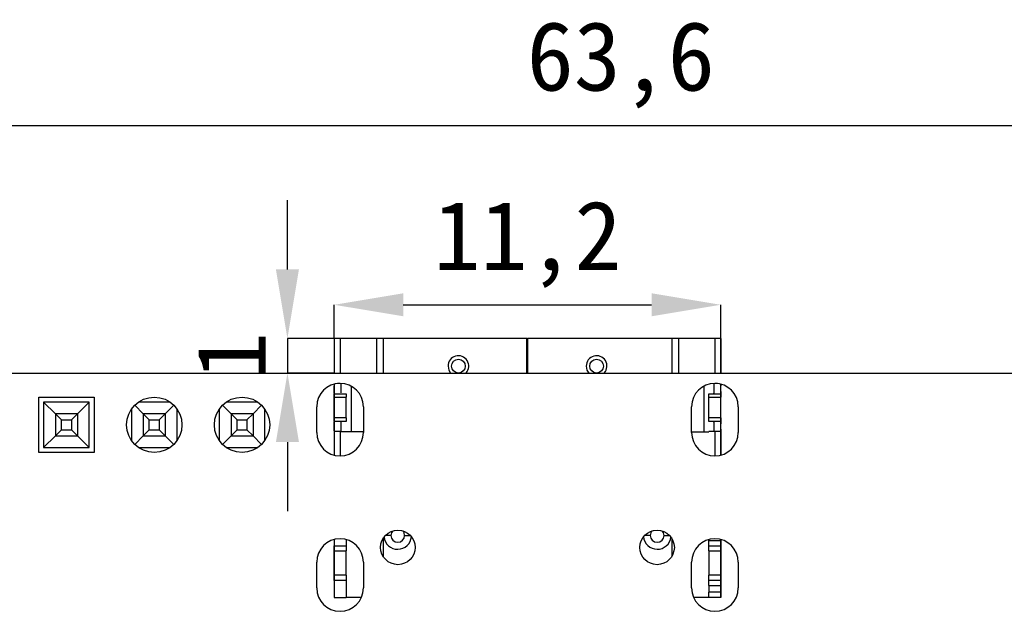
# Model space of a CAD drawing. Header units: millimetres. Extents: x 1707 to 1854, y 2274 to 2502.
# Tile 20 of 22: x 1734 to 1762, y 2455 to 2472. Entities that reach past the tile are written whole.
import ezdxf

# ---------------------------------------------------------------- set-up
doc = ezdxf.new("R2010")
doc.units = ezdxf.units.MM
doc.styles.add('黑体高度2mm', font='simhei.ttf', dxfattribs={"height": 2})
doc.dimstyles.new('红色高度2mm', dxfattribs={"dimtxt": 2, "dimasz": 2, "dimexe": 0, "dimexo": 0, "dimtad": 1, "dimdec": 1, "dimtxsty": '黑体高度2mm', "dimcen": 2.5, "dimclrd": 1, "dimclre": 1, "dimclrt": 1, "dimadec": 0, "dimazin": 0, "dimtfac": 1, "dimtdec": 1, "dimtmove": 0, "dimatfit": 3, "dimfxl": 1, "dimarcsym": 0})

# ---------------------------------------------------------------- blocks, each defined once
blk = doc.blocks.new('*D10')
at = {"color": 1, "lineweight": -2, "transparency": 16777216}
for p, q in [((1719.389, 2459.039), (1719.389, 2469.208)), ((1721.389, 2469.208), (1780.989, 2469.208)), ((1782.989, 2459.039), (1782.989, 2469.208))]:
    blk.add_line(p, q, dxfattribs=at)
at = {"color": 1, "transparency": 16777216}
for points in [[(1721.389, 2469.541), (1721.389, 2468.875), (1719.389, 2469.208)], [(1780.989, 2469.541), (1780.989, 2468.875), (1782.989, 2469.208)]]:
    blk.add_solid(points, dxfattribs=at)
at = {"layer": 'Defpoints', "color": 0, "transparency": 16777216}
for p in [(1782.989, 2469.208), (1719.389, 2459.039), (1782.989, 2459.039)]:
    blk.add_point(p, dxfattribs=at)
at = {"color": 1, "transparency": 16777216, "insert": (1751.189, 2470.957), "char_height": 2, "attachment_point": 5, "style": '黑体高度2mm'}
blk.add_mtext('63,6', dxfattribs=at)
blk = doc.blocks.new('*D16')
at = {"color": 1, "lineweight": -2, "transparency": 16777216}
for p, q in [((1742.896, 2463.039), (1742.896, 2464.014)), ((1744.896, 2464.014), (1752.081, 2464.014)), ((1754.081, 2463.039), (1754.081, 2464.014))]:
    blk.add_line(p, q, dxfattribs=at)
at = {"color": 1, "transparency": 16777216}
for points in [[(1744.896, 2464.347), (1744.896, 2463.681), (1742.896, 2464.014)], [(1752.081, 2464.347), (1752.081, 2463.681), (1754.081, 2464.014)]]:
    blk.add_solid(points, dxfattribs=at)
at = {"layer": 'Defpoints', "color": 0, "transparency": 16777216}
for p in [(1754.081, 2464.014), (1742.896, 2463.039), (1754.081, 2463.039)]:
    blk.add_point(p, dxfattribs=at)
at = {"color": 1, "transparency": 16777216, "insert": (1748.489, 2465.762), "char_height": 2, "attachment_point": 5, "style": '黑体高度2mm'}
blk.add_mtext('11,2', dxfattribs=at)
blk = doc.blocks.new('*D34')
at = {"color": 1, "lineweight": -2, "transparency": 16777216}
for p, q in [((1741.542, 2465.039), (1741.542, 2467.039)), ((1742.896, 2463.039), (1741.542, 2463.039)), ((1741.542, 2463.039), (1741.542, 2462.039)), ((1742.896, 2462.039), (1741.542, 2462.039)), ((1741.542, 2460.039), (1741.542, 2458.039))]:
    blk.add_line(p, q, dxfattribs=at)
at = {"color": 1, "transparency": 16777216}
for points in [[(1741.209, 2465.039), (1741.876, 2465.039), (1741.542, 2463.039)], [(1741.209, 2460.039), (1741.876, 2460.039), (1741.542, 2462.039)]]:
    blk.add_solid(points, dxfattribs=at)
at = {"layer": 'Defpoints', "color": 0, "transparency": 16777216}
for p in [(1742.896, 2463.039), (1741.542, 2462.039), (1742.896, 2462.039)]:
    blk.add_point(p, dxfattribs=at)
at = {"color": 1, "transparency": 16777216, "insert": (1739.917, 2462.539), "char_height": 2, "attachment_point": 5, "rotation": 90, "style": '黑体高度2mm'}
blk.add_mtext('1', dxfattribs=at)

msp = doc.modelspace()

# ---------------------------------------------------------------- linework, layer by layer
at = {"color": 7, "linetype": 'Continuous', "lineweight": 25}
for p, q in [((1742.896, 2463.039), (1742.896, 2462.039)), ((1743.069, 2463.039), (1742.896, 2463.039)), ((1742.896, 2463.039), (1742.896, 2462.039)), ((1742.896, 2463.039), (1742.896, 2463.039)), ((1744.115, 2463.039), (1743.069, 2463.039)), ((1744.313, 2463.039), (1744.115, 2463.039)), ((1748.469, 2463.039), (1744.313, 2463.039)), ((1748.469, 2463.039), (1748.489, 2463.039)), ((1748.469, 2462.039), (1748.469, 2463.039)), ((1748.489, 2463.039), (1748.489, 2462.039)), ((1752.664, 2463.039), (1748.489, 2463.039)), ((1752.862, 2463.039), (1752.664, 2463.039)), ((1753.908, 2463.039), (1752.862, 2463.039)), ((1754.081, 2463.039), (1753.908, 2463.039)), ((1754.081, 2462.039), (1754.081, 2463.039)), ((1754.081, 2463.039), (1754.081, 2462.039)), ((1754.081, 2463.039), (1754.081, 2463.039)), ((1748.469, 2462.889), (1748.489, 2462.889)), ((1718.389, 2462.039), (1783.989, 2462.039)), ((1742.896, 2461.718), (1742.896, 2459.66)), ((1742.896, 2461.718), (1742.896, 2461.665)), ((1742.896, 2461.508), (1742.896, 2461.665)), ((1742.896, 2461.508), (1742.896, 2461.439)), ((1743.069, 2461.735), (1742.992, 2461.735)), ((1743.096, 2461.463), (1743.096, 2461.711)), ((1753.881, 2461.711), (1753.881, 2461.463)), ((1753.985, 2461.735), (1753.908, 2461.735)), ((1754.081, 2459.66), (1754.081, 2461.718)), ((1754.081, 2461.718), (1754.081, 2461.665)), ((1754.081, 2461.508), (1754.081, 2461.665)), ((1754.081, 2461.508), (1754.081, 2461.439)), ((1734.348, 2461.34), (1735.949, 2461.34)), ((1734.348, 2459.738), (1734.348, 2461.34)), ((1735.949, 2461.34), (1735.949, 2459.738)), ((1742.896, 2461.439), (1743.242, 2461.439)), ((1742.896, 2461.339), (1742.896, 2461.439)), ((1742.896, 2461.339), (1743.242, 2461.339)), ((1742.896, 2460.739), (1742.896, 2461.339)), ((1743.242, 2461.439), (1743.242, 2461.339)), ((1743.242, 2460.739), (1743.242, 2461.339)), ((1753.735, 2461.439), (1754.081, 2461.439)), ((1753.735, 2461.339), (1753.735, 2461.439)), ((1753.735, 2461.339), (1754.081, 2461.339)), ((1753.735, 2460.739), (1753.735, 2461.339)), ((1754.081, 2461.439), (1754.081, 2461.339)), ((1754.081, 2460.739), (1754.081, 2461.339)), ((1734.488, 2461.199), (1734.488, 2459.878)), ((1734.488, 2461.199), (1734.831, 2460.856)), ((1735.809, 2461.199), (1734.488, 2461.199)), ((1735.809, 2461.199), (1735.466, 2460.856)), ((1735.809, 2459.878), (1735.809, 2461.199)), ((1737.028, 2460.992), (1737.028, 2460.086)), ((1737.122, 2461.105), (1737.371, 2460.856)), ((1738.142, 2461.199), (1737.236, 2461.199)), ((1738.255, 2461.105), (1738.006, 2460.856)), ((1738.349, 2460.086), (1738.349, 2460.992)), ((1739.568, 2460.992), (1739.568, 2460.086)), ((1739.662, 2461.105), (1739.911, 2460.856)), ((1740.682, 2461.199), (1739.776, 2461.199)), ((1740.795, 2461.105), (1740.546, 2460.856)), ((1740.889, 2460.086), (1740.889, 2460.992)), ((1742.389, 2460.314), (1742.389, 2461.064)), ((1743.739, 2461.064), (1743.739, 2460.314)), ((1753.239, 2460.314), (1753.239, 2461.064)), ((1754.589, 2461.064), (1754.589, 2460.314)), ((1734.831, 2460.856), (1735.006, 2460.681)), ((1735.466, 2460.856), (1734.831, 2460.856)), ((1734.831, 2460.856), (1734.831, 2460.221)), ((1735.006, 2460.681), (1735.291, 2460.681)), ((1735.006, 2460.397), (1735.006, 2460.681)), ((1735.466, 2460.856), (1735.291, 2460.681)), ((1735.291, 2460.681), (1735.291, 2460.397)), ((1735.466, 2460.856), (1735.466, 2460.221)), ((1737.371, 2460.856), (1737.546, 2460.681)), ((1738.006, 2460.856), (1737.371, 2460.856)), ((1737.371, 2460.856), (1737.371, 2460.221)), ((1737.546, 2460.681), (1737.831, 2460.681)), ((1737.546, 2460.397), (1737.546, 2460.681)), ((1738.006, 2460.856), (1737.831, 2460.681)), ((1737.831, 2460.681), (1737.831, 2460.397)), ((1738.006, 2460.856), (1738.006, 2460.221)), ((1739.911, 2460.856), (1740.086, 2460.681)), ((1740.546, 2460.856), (1739.911, 2460.856)), ((1739.911, 2460.856), (1739.911, 2460.221)), ((1740.086, 2460.681), (1740.371, 2460.681)), ((1740.086, 2460.397), (1740.086, 2460.681)), ((1740.546, 2460.856), (1740.371, 2460.681)), ((1740.371, 2460.681), (1740.371, 2460.397)), ((1740.546, 2460.856), (1740.546, 2460.221)), ((1743.242, 2460.739), (1742.896, 2460.739)), ((1742.896, 2460.639), (1742.896, 2460.739)), ((1743.242, 2460.639), (1742.896, 2460.639)), ((1742.896, 2460.639), (1742.896, 2460.569)), ((1743.242, 2460.739), (1743.242, 2460.639)), ((1754.081, 2460.739), (1753.735, 2460.739)), ((1753.735, 2460.639), (1753.735, 2460.739)), ((1754.081, 2460.639), (1753.735, 2460.639)), ((1754.081, 2460.739), (1754.081, 2460.639)), ((1754.081, 2460.639), (1754.081, 2460.569)), ((1734.831, 2460.221), (1735.006, 2460.397)), ((1735.006, 2460.397), (1735.291, 2460.397)), ((1735.291, 2460.397), (1735.466, 2460.221)), ((1737.371, 2460.221), (1737.546, 2460.397)), ((1737.546, 2460.397), (1737.831, 2460.397)), ((1737.831, 2460.397), (1738.006, 2460.221)), ((1739.911, 2460.221), (1740.086, 2460.397)), ((1740.086, 2460.397), (1740.371, 2460.397)), ((1740.371, 2460.397), (1740.546, 2460.221)), ((1742.896, 2460.412), (1742.896, 2460.569)), ((1742.896, 2460.412), (1742.896, 2459.66)), ((1743.096, 2460.367), (1743.096, 2460.614)), ((1753.881, 2460.614), (1753.881, 2460.367)), ((1754.081, 2460.412), (1754.081, 2460.569)), ((1754.081, 2460.412), (1754.081, 2459.66)), ((1734.488, 2459.878), (1734.831, 2460.221)), ((1734.831, 2460.221), (1735.466, 2460.221)), ((1735.466, 2460.221), (1735.809, 2459.878)), ((1737.122, 2459.972), (1737.371, 2460.221)), ((1737.371, 2460.221), (1738.006, 2460.221)), ((1738.006, 2460.221), (1738.255, 2459.972)), ((1739.662, 2459.972), (1739.911, 2460.221)), ((1739.911, 2460.221), (1740.546, 2460.221)), ((1740.546, 2460.221), (1740.795, 2459.972)), ((1743.069, 2460.343), (1742.913, 2460.343)), ((1743.069, 2460.343), (1743.242, 2460.343)), ((1743.242, 2460.337), (1743.242, 2460.343)), ((1743.739, 2460.337), (1743.242, 2460.337)), ((1753.239, 2460.337), (1753.735, 2460.337)), ((1753.735, 2460.337), (1753.735, 2460.343)), ((1753.908, 2460.343), (1753.735, 2460.343)), ((1754.065, 2460.343), (1753.908, 2460.343)), ((1734.488, 2459.878), (1735.809, 2459.878)), ((1737.235, 2459.878), (1738.142, 2459.878)), ((1739.775, 2459.878), (1740.682, 2459.878)), ((1735.949, 2459.738), (1734.348, 2459.738)), ((1742.896, 2457.218), (1742.896, 2455.539)), ((1742.896, 2457.218), (1742.896, 2457.039)), ((1754.081, 2455.539), (1754.081, 2457.218)), ((1754.081, 2457.218), (1754.081, 2457.189)), ((1742.896, 2456.889), (1742.896, 2457.039)), ((1742.896, 2457.039), (1743.242, 2457.039)), ((1743.242, 2457.215), (1743.242, 2457.039)), ((1743.242, 2457.039), (1743.242, 2456.889)), ((1753.735, 2457.215), (1753.735, 2457.189)), ((1753.735, 2457.189), (1754.081, 2457.189)), ((1753.735, 2457.039), (1753.735, 2457.189)), ((1753.735, 2457.039), (1754.081, 2457.039)), ((1753.735, 2456.889), (1753.735, 2457.039)), ((1754.081, 2457.189), (1754.081, 2457.039)), ((1754.081, 2457.039), (1754.081, 2456.889)), ((1742.896, 2456.889), (1743.242, 2456.889)), ((1742.896, 2456.183), (1742.896, 2456.889)), ((1743.242, 2456.183), (1743.242, 2456.889)), ((1753.735, 2456.889), (1754.081, 2456.889)), ((1753.735, 2456.889), (1753.735, 2456.183)), ((1754.081, 2456.889), (1754.081, 2456.183)), ((1742.389, 2455.814), (1742.389, 2456.564)), ((1743.739, 2456.564), (1743.739, 2455.814)), ((1753.239, 2455.814), (1753.239, 2456.564)), ((1754.589, 2456.564), (1754.589, 2455.814)), ((1743.242, 2456.183), (1742.896, 2456.183)), ((1742.896, 2456.033), (1742.896, 2456.183)), ((1743.242, 2456.183), (1743.242, 2456.033)), ((1754.081, 2456.183), (1753.735, 2456.183)), ((1753.735, 2456.033), (1753.735, 2456.183)), ((1754.081, 2456.183), (1754.081, 2456.033)), ((1743.242, 2456.033), (1742.896, 2456.033)), ((1742.896, 2456.033), (1742.896, 2455.539)), ((1743.242, 2456.033), (1743.242, 2455.539)), ((1754.081, 2456.033), (1753.735, 2456.033)), ((1753.735, 2455.883), (1753.735, 2456.033)), ((1753.735, 2455.883), (1754.081, 2455.883)), ((1753.735, 2455.883), (1753.735, 2455.689)), ((1754.081, 2456.033), (1754.081, 2455.883)), ((1754.081, 2455.883), (1754.081, 2455.689)), ((1742.896, 2455.539), (1743.242, 2455.539)), ((1742.896, 2455.539), (1742.896, 2455.539)), ((1743.68, 2455.539), (1743.242, 2455.539)), ((1753.735, 2455.539), (1753.297, 2455.539)), ((1754.081, 2455.689), (1753.735, 2455.689)), ((1753.735, 2455.539), (1753.735, 2455.689)), ((1754.081, 2455.539), (1753.735, 2455.539)), ((1754.081, 2455.689), (1754.081, 2455.539)), ((1754.081, 2455.539), (1754.081, 2455.539))]:
    msp.add_line(p, q, dxfattribs=at)
at = {"color": 8, "linetype": 'Continuous', "lineweight": 25}
for p, q in [((1743.069, 2463.039), (1743.069, 2462.039)), ((1744.115, 2463.039), (1744.115, 2462.039)), ((1744.313, 2463.039), (1744.313, 2462.039)), ((1752.664, 2463.039), (1752.664, 2462.039)), ((1752.862, 2463.039), (1752.862, 2462.039)), ((1753.908, 2463.039), (1753.908, 2462.039)), ((1743.069, 2461.739), (1743.069, 2461.735)), ((1743.383, 2461.658), (1743.383, 2460.337)), ((1753.594, 2461.658), (1753.594, 2460.337)), ((1753.908, 2461.739), (1753.908, 2461.735)), ((1743.069, 2460.343), (1743.069, 2459.639)), ((1753.908, 2460.343), (1753.908, 2459.639)), ((1744.313, 2457.251), (1744.313, 2456.726)), ((1744.534, 2457.337), (1744.38, 2457.337)), ((1744.934, 2457.337), (1745.098, 2457.337)), ((1752.043, 2457.337), (1751.88, 2457.337)), ((1752.443, 2457.337), (1752.598, 2457.337)), ((1752.664, 2457.251), (1752.664, 2456.726))]:
    msp.add_line(p, q, dxfattribs=at)
at = {"color": 7, "linetype": 'Continuous', "lineweight": 25, "flags": 128}
for points in [[(1746.189, 2462.239), (1746.211, 2462.124), (1746.265, 2462.039)], [(1750.189, 2462.239), (1750.211, 2462.124), (1750.265, 2462.039)]]:
    msp.add_lwpolyline(points, dxfattribs=at)
at = {"color": 8, "linetype": 'Continuous', "lineweight": 25, "flags": 128}
for points in [[(1744.579, 2457.462), (1744.55, 2457.413), (1744.534, 2457.337)], [(1744.934, 2457.337), (1744.919, 2457.413), (1744.887, 2457.466)], [(1752.09, 2457.466), (1752.058, 2457.413), (1752.043, 2457.337)], [(1752.443, 2457.337), (1752.428, 2457.413), (1752.398, 2457.462)]]:
    msp.add_lwpolyline(points, dxfattribs=at)
at = {"color": 7, "linetype": 'Continuous', "lineweight": 25}
for centre, radius in [((1746.489, 2462.239), 0.2), ((1750.489, 2462.239), 0.2), ((1737.689, 2460.539), 0.801), ((1740.229, 2460.539), 0.801), ((1744.739, 2456.989), 0.5), ((1752.239, 2456.989), 0.5)]:
    msp.add_circle(centre, radius, dxfattribs=at)
for centre, radius, start, end in [((1746.489, 2462.239), 0.3, 318.1897, 180), ((1750.489, 2462.239), 0.3, 318.1897, 180), ((1743.064, 2461.064), 0.675, 0, 180), ((1753.914, 2461.064), 0.675, 0, 180), ((1743.064, 2460.314), 0.675, 180, 0), ((1753.914, 2460.314), 0.675, 180, 0), ((1743.064, 2456.564), 0.675, 0, 180), ((1744.734, 2457.337), 0.4, 187.1238, 354.283), ((1744.734, 2457.337), 0.2, 180, 0), ((1752.243, 2457.337), 0.4, 185.717, 352.8762), ((1752.243, 2457.337), 0.2, 180, 0), ((1753.914, 2456.564), 0.675, 0, 180), ((1743.064, 2455.814), 0.675, 180, 0), ((1753.914, 2455.814), 0.675, 180, 0)]:
    msp.add_arc(centre, radius, start, end, dxfattribs=at)
for points, knots in [([(1742.913, 2461.439), (1742.91, 2461.44), (1742.904, 2461.441), (1742.899, 2461.456), (1742.897, 2461.478), (1742.897, 2461.498), (1742.896, 2461.508)], [0, 0, 0, 0, 0.255873, 0.510074, 0.754208, 1, 1, 1, 1]), ([(1754.081, 2461.508), (1754.081, 2461.498), (1754.081, 2461.478), (1754.078, 2461.456), (1754.073, 2461.441), (1754.068, 2461.44), (1754.065, 2461.439)], [0, 0, 0, 0, 0.248964, 0.498034, 0.74731, 1, 1, 1, 1]), ([(1753.881, 2461.463), (1753.88, 2461.455), (1753.879, 2461.441), (1753.868, 2461.439), (1753.863, 2461.439)], [0, 0, 0, 0, 0.563242, 1, 1, 1, 1]), ([(1742.896, 2460.569), (1742.897, 2460.579), (1742.897, 2460.6), (1742.899, 2460.621), (1742.904, 2460.636), (1742.91, 2460.638), (1742.913, 2460.639)], [0, 0, 0, 0, 0.248531, 0.496975, 0.746874, 1, 1, 1, 1]), ([(1753.863, 2460.639), (1753.869, 2460.638), (1753.879, 2460.635), (1753.88, 2460.621), (1753.881, 2460.614)], [0, 0, 0, 0, 0.556019, 1, 1, 1, 1]), ([(1754.065, 2460.639), (1754.068, 2460.638), (1754.073, 2460.636), (1754.078, 2460.621), (1754.081, 2460.6), (1754.081, 2460.579), (1754.081, 2460.569)], [0, 0, 0, 0, 0.252242, 0.501022, 0.750591, 1, 1, 1, 1]), ([(1742.913, 2460.343), (1742.91, 2460.343), (1742.904, 2460.345), (1742.899, 2460.36), (1742.897, 2460.382), (1742.897, 2460.402), (1742.896, 2460.412)], [0, 0, 0, 0, 0.255873, 0.510074, 0.754208, 1, 1, 1, 1]), ([(1753.881, 2460.367), (1753.88, 2460.359), (1753.879, 2460.345), (1753.868, 2460.343), (1753.863, 2460.343)], [0, 0, 0, 0, 0.563242, 1, 1, 1, 1]), ([(1754.081, 2460.412), (1754.081, 2460.402), (1754.081, 2460.382), (1754.078, 2460.36), (1754.073, 2460.345), (1754.068, 2460.343), (1754.065, 2460.343)], [0, 0, 0, 0, 0.2489643, 0.4980341, 0.7473102, 1, 1, 1, 1])]:
    msp.add_open_spline(points, degree=3, knots=knots, dxfattribs=at)

# ---------------------------------------------------------------- dimensions: what is measured, and where the dimension line sits
at = {"color": 3}
dim = msp.add_linear_dim(base=(1782.989, 2469.208), p1=(1719.389, 2459.039), p2=(1782.989, 2459.039), dimstyle='红色高度2mm', dxfattribs=at)
dim.commit()
dim.dimension.update_dxf_attribs({"geometry": '*D10', "text_midpoint": (1751.189, 2469.208), "dimtype": 160})
dim = msp.add_linear_dim(base=(1741.542, 2462.039), p1=(1742.896, 2463.039), p2=(1742.896, 2462.039), angle=90, dimstyle='红色高度2mm', dxfattribs=at)
dim.commit()
dim.dimension.update_dxf_attribs({"geometry": '*D34', "text_midpoint": (1741.542, 2462.539), "dimtype": 160})
dim = msp.add_linear_dim(base=(1754.081, 2464.014), p1=(1742.896, 2463.039), p2=(1754.081, 2463.039), dimstyle='红色高度2mm', dxfattribs=at)
dim.commit()
dim.dimension.update_dxf_attribs({"geometry": '*D16', "text_midpoint": (1748.489, 2465.762)})

doc.saveas('drawing.dxf')
